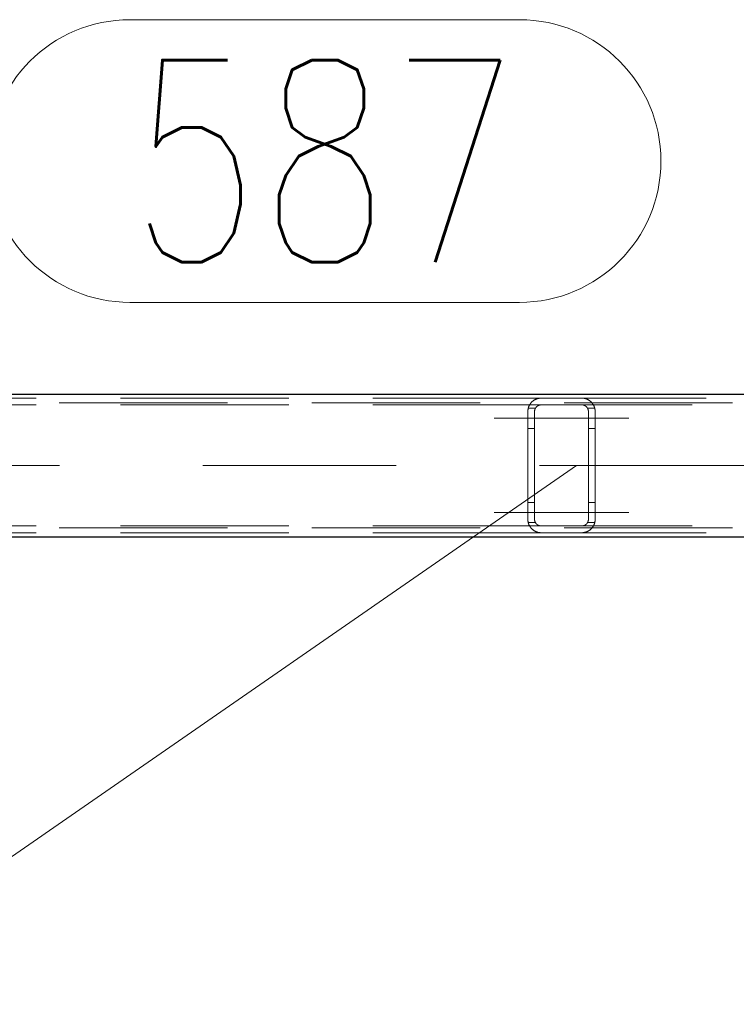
# Model space of a CAD drawing. Header units: millimetres. Extents: x -845 to -83, y 8759 to 9255.
# Tile 59 of 197: x -609 to -599, y 8993 to 9008. Entities that reach past the tile are written whole.
import ezdxf

# ---------------------------------------------------------------- set-up
doc = ezdxf.new("R2010")
doc.units = ezdxf.units.MM
doc.header["$LTSCALE"] = 10
doc.linetypes.add('HIDDEN', pattern=[0.375, 0.25, -0.125])
doc.linetypes.add('MITTE', pattern=[2, 1.25, -0.25, 0.25, -0.25])
for name, color, linetype, lineweight in [('PS_Hidden', 2, 'HIDDEN', 9), ('PS_Mid', 5, 'MITTE', 15), ('PS_Pos', 1, 'Continuous', 15), ('PS_Shape', 161, 'Continuous', 30), ('PS_SOLID', 7, 'Continuous', 30)]:
    doc.layers.add(name, color=color, linetype=linetype, lineweight=lineweight)
doc.styles.add('simplex', font='simplex.shx', dxfattribs={"width": 0.75})

# ---------------------------------------------------------------- blocks, each defined once
blk = doc.blocks.new('*X650')
at = {"layer": 'PS_Hidden', "color": 2, "linetype": 'HIDDEN'}
for p, q in [((-601.523, 9002.244), (-610.923, 9002.244)), ((-601.595, 9002.23), (-601.589, 9002.232)), ((-601.589, 9002.232), (-601.584, 9002.234)), ((-601.584, 9002.234), (-601.578, 9002.236)), ((-601.578, 9002.236), (-601.572, 9002.238)), ((-601.572, 9002.238), (-601.566, 9002.239)), ((-601.566, 9002.239), (-601.559, 9002.24)), ((-601.559, 9002.24), (-601.552, 9002.242)), ((-601.552, 9002.242), (-601.545, 9002.242)), ((-601.545, 9002.242), (-601.538, 9002.243)), ((-601.538, 9002.243), (-601.53, 9002.244)), ((-601.53, 9002.244), (-601.523, 9002.244)), ((-601.523, 9002.244), (-600.923, 9002.244)), ((-600.923, 9002.244), (-600.916, 9002.244)), ((-591.575, 9002.244), (-600.923, 9002.244)), ((-600.916, 9002.244), (-600.908, 9002.243)), ((-600.908, 9002.243), (-600.901, 9002.242)), ((-600.901, 9002.242), (-600.894, 9002.242)), ((-600.894, 9002.242), (-600.887, 9002.24)), ((-600.887, 9002.24), (-600.88, 9002.239)), ((-600.88, 9002.239), (-600.874, 9002.238)), ((-600.874, 9002.238), (-600.868, 9002.236)), ((-600.868, 9002.236), (-600.862, 9002.234)), ((-600.862, 9002.234), (-600.857, 9002.233)), ((-600.857, 9002.233), (-600.852, 9002.231)), ((-638.681, 9002.174), (-482.948, 9002.174)), ((-601.523, 9002.144), (-610.923, 9002.144)), ((-601.72, 9002.081), (-601.719, 9002.086)), ((-601.719, 9002.086), (-601.718, 9002.09)), ((-601.718, 9002.09), (-601.716, 9002.095)), ((-601.61, 9002.094), (-601.717, 9002.094)), ((-601.716, 9002.095), (-601.715, 9002.099)), ((-601.715, 9002.099), (-601.714, 9002.104)), ((-601.714, 9002.104), (-601.712, 9002.108)), ((-601.712, 9002.108), (-601.711, 9002.112)), ((-601.711, 9002.112), (-601.709, 9002.117)), ((-601.709, 9002.117), (-601.707, 9002.121)), ((-601.707, 9002.121), (-601.706, 9002.125)), ((-601.706, 9002.125), (-601.704, 9002.129)), ((-601.704, 9002.129), (-601.702, 9002.134)), ((-601.702, 9002.134), (-601.7, 9002.138)), ((-601.7, 9002.138), (-601.697, 9002.142)), ((-601.697, 9002.142), (-601.695, 9002.146)), ((-601.695, 9002.146), (-601.693, 9002.15)), ((-601.693, 9002.15), (-601.69, 9002.153)), ((-601.69, 9002.153), (-601.688, 9002.157)), ((-601.688, 9002.157), (-601.685, 9002.161)), ((-601.685, 9002.161), (-601.682, 9002.164)), ((-601.682, 9002.164), (-601.68, 9002.168)), ((-601.68, 9002.168), (-601.677, 9002.172)), ((-601.677, 9002.172), (-601.674, 9002.175)), ((-601.674, 9002.175), (-601.671, 9002.178)), ((-601.671, 9002.178), (-601.668, 9002.182)), ((-601.668, 9002.182), (-601.665, 9002.185)), ((-601.665, 9002.185), (-601.662, 9002.188)), ((-601.662, 9002.188), (-601.658, 9002.191)), ((-601.658, 9002.191), (-601.655, 9002.194)), ((-601.655, 9002.194), (-601.652, 9002.197)), ((-601.652, 9002.197), (-601.648, 9002.2)), ((-601.648, 9002.2), (-601.645, 9002.203)), ((-601.645, 9002.203), (-601.641, 9002.205)), ((-601.641, 9002.205), (-601.637, 9002.208)), ((-601.637, 9002.208), (-601.633, 9002.211)), ((-601.633, 9002.211), (-601.629, 9002.213)), ((-601.629, 9002.213), (-601.624, 9002.216)), ((-601.624, 9002.216), (-601.62, 9002.219)), ((-601.62, 9002.219), (-601.615, 9002.221)), ((-601.615, 9002.221), (-601.61, 9002.224)), ((-601.613, 9002.087), (-601.614, 9002.085)), ((-601.612, 9002.089), (-601.613, 9002.087)), ((-601.611, 9002.091), (-601.612, 9002.089)), ((-601.61, 9002.093), (-601.611, 9002.091)), ((-601.61, 9002.224), (-601.605, 9002.226)), ((-601.609, 9002.095), (-601.61, 9002.093)), ((-601.608, 9002.097), (-601.609, 9002.095)), ((-601.607, 9002.099), (-601.608, 9002.097)), ((-601.605, 9002.101), (-601.607, 9002.099)), ((-601.605, 9002.226), (-601.6, 9002.228)), ((-601.604, 9002.103), (-601.605, 9002.101)), ((-601.603, 9002.104), (-601.604, 9002.103)), ((-601.601, 9002.106), (-601.603, 9002.104)), ((-601.6, 9002.108), (-601.601, 9002.106)), ((-601.6, 9002.228), (-601.595, 9002.23)), ((-601.598, 9002.11), (-601.6, 9002.108)), ((-601.596, 9002.112), (-601.598, 9002.11)), ((-601.595, 9002.113), (-601.596, 9002.112)), ((-601.593, 9002.115), (-601.595, 9002.113)), ((-601.591, 9002.117), (-601.593, 9002.115)), ((-601.59, 9002.118), (-601.591, 9002.117)), ((-601.588, 9002.12), (-601.59, 9002.118)), ((-601.586, 9002.121), (-601.588, 9002.12)), ((-601.584, 9002.123), (-601.586, 9002.121)), ((-601.582, 9002.125), (-601.584, 9002.123)), ((-601.58, 9002.126), (-601.582, 9002.125)), ((-601.578, 9002.128), (-601.58, 9002.126)), ((-601.575, 9002.129), (-601.578, 9002.128)), ((-601.573, 9002.13), (-601.575, 9002.129)), ((-601.571, 9002.132), (-601.573, 9002.13)), ((-601.568, 9002.133), (-601.571, 9002.132)), ((-601.565, 9002.134), (-601.568, 9002.133)), ((-601.563, 9002.136), (-601.565, 9002.134)), ((-601.56, 9002.137), (-601.563, 9002.136)), ((-601.557, 9002.138), (-601.56, 9002.137)), ((-601.554, 9002.139), (-601.557, 9002.138)), ((-601.551, 9002.14), (-601.554, 9002.139)), ((-601.548, 9002.14), (-601.551, 9002.14)), ((-601.545, 9002.141), (-601.548, 9002.14)), ((-601.542, 9002.142), (-601.545, 9002.141)), ((-601.539, 9002.142), (-601.542, 9002.142)), ((-601.536, 9002.143), (-601.539, 9002.142)), ((-601.533, 9002.143), (-601.536, 9002.143)), ((-601.53, 9002.143), (-601.533, 9002.143)), ((-601.526, 9002.144), (-601.53, 9002.143)), ((-601.523, 9002.144), (-601.526, 9002.144)), ((-600.923, 9002.144), (-601.523, 9002.144)), ((-600.92, 9002.144), (-600.923, 9002.144)), ((-591.783, 9002.144), (-600.923, 9002.144)), ((-600.916, 9002.143), (-600.92, 9002.144)), ((-600.913, 9002.143), (-600.916, 9002.143)), ((-600.91, 9002.143), (-600.913, 9002.143)), ((-600.906, 9002.142), (-600.91, 9002.143)), ((-600.903, 9002.142), (-600.906, 9002.142)), ((-600.9, 9002.141), (-600.903, 9002.142)), ((-600.897, 9002.14), (-600.9, 9002.141)), ((-600.894, 9002.139), (-600.897, 9002.14)), ((-600.891, 9002.138), (-600.894, 9002.139)), ((-600.888, 9002.137), (-600.891, 9002.138)), ((-600.885, 9002.136), (-600.888, 9002.137)), ((-600.883, 9002.135), (-600.885, 9002.136)), ((-600.88, 9002.134), (-600.883, 9002.135)), ((-600.878, 9002.133), (-600.88, 9002.134)), ((-600.875, 9002.131), (-600.878, 9002.133)), ((-600.873, 9002.13), (-600.875, 9002.131)), ((-600.87, 9002.129), (-600.873, 9002.13)), ((-600.868, 9002.127), (-600.87, 9002.129)), ((-600.866, 9002.126), (-600.868, 9002.127)), ((-600.864, 9002.124), (-600.866, 9002.126)), ((-600.862, 9002.123), (-600.864, 9002.124)), ((-600.86, 9002.121), (-600.862, 9002.123)), ((-600.858, 9002.119), (-600.86, 9002.121)), ((-600.856, 9002.118), (-600.858, 9002.119)), ((-600.854, 9002.116), (-600.856, 9002.118)), ((-600.853, 9002.115), (-600.854, 9002.116)), ((-600.851, 9002.113), (-600.853, 9002.115)), ((-600.852, 9002.231), (-600.847, 9002.229)), ((-600.849, 9002.111), (-600.851, 9002.113)), ((-600.848, 9002.11), (-600.849, 9002.111)), ((-600.846, 9002.108), (-600.848, 9002.11)), ((-600.847, 9002.229), (-600.842, 9002.227)), ((-600.845, 9002.106), (-600.846, 9002.108)), ((-600.844, 9002.104), (-600.845, 9002.106)), ((-600.842, 9002.103), (-600.844, 9002.104)), ((-600.842, 9002.227), (-600.837, 9002.224)), ((-600.841, 9002.101), (-600.842, 9002.103)), ((-600.84, 9002.099), (-600.841, 9002.101)), ((-600.839, 9002.097), (-600.84, 9002.099)), ((-600.837, 9002.095), (-600.839, 9002.097)), ((-600.837, 9002.224), (-600.832, 9002.222)), ((-600.836, 9002.093), (-600.837, 9002.095)), ((-600.729, 9002.094), (-600.836, 9002.094)), ((-600.835, 9002.091), (-600.836, 9002.093)), ((-600.834, 9002.089), (-600.835, 9002.091)), ((-600.833, 9002.087), (-600.834, 9002.089)), ((-600.832, 9002.085), (-600.833, 9002.087)), ((-600.832, 9002.222), (-600.828, 9002.22)), ((-600.831, 9002.083), (-600.832, 9002.085)), ((-600.828, 9002.22), (-600.823, 9002.217)), ((-600.823, 9002.217), (-600.819, 9002.214)), ((-600.819, 9002.214), (-600.815, 9002.212)), ((-600.815, 9002.212), (-600.811, 9002.209)), ((-600.811, 9002.209), (-600.807, 9002.206)), ((-600.807, 9002.206), (-600.803, 9002.203)), ((-600.803, 9002.203), (-600.799, 9002.201)), ((-600.799, 9002.201), (-600.795, 9002.198)), ((-600.795, 9002.198), (-600.792, 9002.195)), ((-600.792, 9002.195), (-600.788, 9002.192)), ((-600.788, 9002.192), (-600.785, 9002.189)), ((-600.785, 9002.189), (-600.782, 9002.186)), ((-600.782, 9002.186), (-600.779, 9002.183)), ((-600.779, 9002.183), (-600.776, 9002.179)), ((-600.776, 9002.179), (-600.773, 9002.176)), ((-600.773, 9002.176), (-600.77, 9002.173)), ((-600.77, 9002.173), (-600.768, 9002.17)), ((-600.768, 9002.17), (-600.765, 9002.166)), ((-600.765, 9002.166), (-600.762, 9002.163)), ((-600.762, 9002.163), (-600.76, 9002.159)), ((-600.76, 9002.159), (-600.757, 9002.155)), ((-600.757, 9002.155), (-600.755, 9002.151)), ((-600.755, 9002.151), (-600.752, 9002.148)), ((-600.752, 9002.148), (-600.75, 9002.144)), ((-600.75, 9002.144), (-600.748, 9002.14)), ((-600.748, 9002.14), (-600.745, 9002.136)), ((-600.745, 9002.136), (-600.743, 9002.131)), ((-600.743, 9002.131), (-600.741, 9002.127)), ((-600.741, 9002.127), (-600.739, 9002.123)), ((-600.739, 9002.123), (-600.738, 9002.119)), ((-600.738, 9002.119), (-600.736, 9002.114)), ((-600.736, 9002.114), (-600.734, 9002.11)), ((-600.734, 9002.11), (-600.733, 9002.105)), ((-600.733, 9002.105), (-600.731, 9002.101)), ((-600.731, 9002.101), (-600.73, 9002.096)), ((-600.73, 9002.096), (-600.729, 9002.091)), ((-600.729, 9002.091), (-600.728, 9002.087)), ((-600.728, 9002.087), (-600.727, 9002.082)), ((-601.723, 9002.058), (-601.722, 9002.062)), ((-601.723, 9002.053), (-601.723, 9002.058)), ((-601.723, 9002.048), (-601.723, 9002.053)), ((-601.723, 9002.044), (-601.723, 9002.048)), ((-601.723, 9000.444), (-601.723, 9002.044)), ((-601.722, 9002.067), (-601.721, 9002.072)), ((-601.722, 9002.062), (-601.722, 9002.067)), ((-601.721, 9002.072), (-601.72, 9002.076)), ((-601.72, 9002.076), (-601.72, 9002.081)), ((-601.622, 9002.055), (-601.623, 9002.052)), ((-601.623, 9002.052), (-601.623, 9002.05)), ((-601.623, 9002.05), (-601.623, 9002.048)), ((-601.623, 9002.048), (-601.623, 9002.046)), ((-601.623, 9002.046), (-601.623, 9002.044)), ((-601.623, 9002.044), (-601.623, 9000.444)), ((-601.621, 9002.063), (-601.622, 9002.061)), ((-601.622, 9002.061), (-601.622, 9002.059)), ((-601.622, 9002.059), (-601.622, 9002.057)), ((-601.622, 9002.057), (-601.622, 9002.055)), ((-601.62, 9002.068), (-601.621, 9002.065)), ((-601.621, 9002.065), (-601.621, 9002.063)), ((-601.619, 9002.072), (-601.62, 9002.07)), ((-601.62, 9002.07), (-601.62, 9002.068)), ((-601.618, 9002.074), (-601.619, 9002.072)), ((-601.617, 9002.078), (-601.618, 9002.076)), ((-601.618, 9002.076), (-601.618, 9002.074)), ((-601.616, 9002.08), (-601.617, 9002.078)), ((-601.615, 9002.083), (-601.616, 9002.08)), ((-601.614, 9002.085), (-601.615, 9002.083)), ((-600.83, 9002.081), (-600.831, 9002.083)), ((-600.83, 9002.078), (-600.83, 9002.081)), ((-600.829, 9002.076), (-600.83, 9002.078)), ((-600.828, 9002.074), (-600.829, 9002.076)), ((-600.827, 9002.072), (-600.828, 9002.074)), ((-600.827, 9002.07), (-600.827, 9002.072)), ((-600.826, 9002.068), (-600.827, 9002.07)), ((-600.826, 9002.066), (-600.826, 9002.068)), ((-600.825, 9002.063), (-600.826, 9002.066)), ((-600.825, 9002.061), (-600.825, 9002.063)), ((-600.824, 9002.059), (-600.825, 9002.061)), ((-600.824, 9002.057), (-600.824, 9002.059)), ((-600.824, 9002.055), (-600.824, 9002.057)), ((-600.823, 9002.052), (-600.824, 9002.055)), ((-600.823, 9002.05), (-600.823, 9002.052)), ((-600.823, 9002.048), (-600.823, 9002.05)), ((-600.823, 9002.046), (-600.823, 9002.048)), ((-600.823, 9002.044), (-600.823, 9002.046)), ((-600.823, 9000.444), (-600.823, 9002.044)), ((-600.727, 9002.082), (-600.726, 9002.077)), ((-600.726, 9002.077), (-600.725, 9002.073)), ((-600.725, 9002.073), (-600.725, 9002.068)), ((-600.725, 9002.068), (-600.724, 9002.063)), ((-600.724, 9002.063), (-600.724, 9002.058)), ((-600.724, 9002.058), (-600.723, 9002.053)), ((-600.723, 9002.053), (-600.723, 9002.049)), ((-600.723, 9002.049), (-600.723, 9002.044)), ((-600.723, 9002.044), (-600.723, 9002.044)), ((-600.723, 9002.044), (-600.723, 9000.444)), ((-601.623, 9001.794), (-601.723, 9001.794)), ((-600.723, 9001.794), (-600.823, 9001.794)), ((-601.623, 9000.694), (-601.723, 9000.694)), ((-600.723, 9000.694), (-600.823, 9000.694)), ((-601.523, 9000.344), (-610.923, 9000.344)), ((-601.723, 9000.439), (-601.723, 9000.444)), ((-601.723, 9000.444), (-601.723, 9000.444)), ((-601.723, 9000.434), (-601.723, 9000.439)), ((-601.723, 9000.43), (-601.723, 9000.434)), ((-601.722, 9000.425), (-601.723, 9000.43)), ((-601.722, 9000.42), (-601.722, 9000.425)), ((-601.721, 9000.416), (-601.722, 9000.42)), ((-601.72, 9000.411), (-601.721, 9000.416)), ((-601.72, 9000.406), (-601.72, 9000.411)), ((-601.719, 9000.402), (-601.72, 9000.406)), ((-601.718, 9000.397), (-601.719, 9000.402)), ((-601.716, 9000.393), (-601.718, 9000.397)), ((-601.61, 9000.394), (-601.717, 9000.394)), ((-601.715, 9000.388), (-601.716, 9000.393)), ((-601.714, 9000.384), (-601.715, 9000.388)), ((-601.712, 9000.379), (-601.714, 9000.384)), ((-601.711, 9000.375), (-601.712, 9000.379)), ((-601.709, 9000.371), (-601.711, 9000.375)), ((-601.707, 9000.366), (-601.709, 9000.371)), ((-601.706, 9000.362), (-601.707, 9000.366)), ((-601.704, 9000.358), (-601.706, 9000.362)), ((-601.702, 9000.354), (-601.704, 9000.358)), ((-601.7, 9000.35), (-601.702, 9000.354)), ((-601.697, 9000.346), (-601.7, 9000.35)), ((-601.695, 9000.342), (-601.697, 9000.346)), ((-601.693, 9000.338), (-601.695, 9000.342)), ((-601.69, 9000.334), (-601.693, 9000.338)), ((-601.688, 9000.33), (-601.69, 9000.334)), ((-601.685, 9000.327), (-601.688, 9000.33)), ((-601.623, 9000.444), (-601.623, 9000.442)), ((-601.623, 9000.442), (-601.623, 9000.439)), ((-601.623, 9000.439), (-601.623, 9000.437)), ((-601.623, 9000.437), (-601.623, 9000.435)), ((-601.623, 9000.435), (-601.622, 9000.433)), ((-601.622, 9000.433), (-601.622, 9000.431)), ((-601.622, 9000.431), (-601.622, 9000.429)), ((-601.622, 9000.429), (-601.622, 9000.426)), ((-601.622, 9000.426), (-601.621, 9000.424)), ((-601.621, 9000.424), (-601.621, 9000.422)), ((-601.621, 9000.422), (-601.62, 9000.42)), ((-601.62, 9000.42), (-601.62, 9000.418)), ((-601.62, 9000.418), (-601.619, 9000.416)), ((-601.619, 9000.416), (-601.618, 9000.413)), ((-601.618, 9000.413), (-601.618, 9000.411)), ((-601.618, 9000.411), (-601.617, 9000.409)), ((-601.617, 9000.409), (-601.616, 9000.407)), ((-601.616, 9000.407), (-601.615, 9000.405)), ((-601.615, 9000.405), (-601.614, 9000.403)), ((-601.614, 9000.403), (-601.613, 9000.401)), ((-601.613, 9000.401), (-601.612, 9000.399)), ((-601.612, 9000.399), (-601.611, 9000.397)), ((-601.611, 9000.397), (-601.61, 9000.395)), ((-601.61, 9000.395), (-601.609, 9000.393)), ((-601.609, 9000.393), (-601.608, 9000.391)), ((-601.608, 9000.391), (-601.607, 9000.389)), ((-601.607, 9000.389), (-601.605, 9000.387)), ((-601.605, 9000.387), (-601.604, 9000.385)), ((-601.604, 9000.385), (-601.603, 9000.383)), ((-601.603, 9000.383), (-601.601, 9000.381)), ((-601.601, 9000.381), (-601.6, 9000.379)), ((-601.6, 9000.379), (-601.598, 9000.378)), ((-601.598, 9000.378), (-601.596, 9000.376)), ((-601.596, 9000.376), (-601.595, 9000.374)), ((-601.595, 9000.374), (-601.593, 9000.372)), ((-601.593, 9000.372), (-601.591, 9000.371)), ((-601.591, 9000.371), (-601.59, 9000.369)), ((-601.59, 9000.369), (-601.588, 9000.368)), ((-601.588, 9000.368), (-601.586, 9000.366)), ((-601.586, 9000.366), (-601.584, 9000.364)), ((-601.584, 9000.364), (-601.582, 9000.363)), ((-601.582, 9000.363), (-601.58, 9000.361)), ((-601.58, 9000.361), (-601.578, 9000.36)), ((-601.578, 9000.36), (-601.575, 9000.358)), ((-601.575, 9000.358), (-601.573, 9000.357)), ((-601.573, 9000.357), (-601.571, 9000.356)), ((-601.571, 9000.356), (-601.568, 9000.354)), ((-601.568, 9000.354), (-601.565, 9000.353)), ((-601.565, 9000.353), (-601.563, 9000.352)), ((-601.563, 9000.352), (-601.56, 9000.351)), ((-601.56, 9000.351), (-601.557, 9000.35)), ((-601.557, 9000.35), (-601.554, 9000.349)), ((-601.554, 9000.349), (-601.551, 9000.348)), ((-601.551, 9000.348), (-601.548, 9000.347)), ((-601.548, 9000.347), (-601.545, 9000.346)), ((-601.545, 9000.346), (-601.542, 9000.346)), ((-601.542, 9000.346), (-601.539, 9000.345)), ((-601.539, 9000.345), (-601.536, 9000.345)), ((-601.536, 9000.345), (-601.533, 9000.344)), ((-601.533, 9000.344), (-601.53, 9000.344)), ((-601.53, 9000.344), (-601.526, 9000.344)), ((-601.526, 9000.344), (-601.523, 9000.344)), ((-601.523, 9000.344), (-600.923, 9000.344)), ((-601.523, 9000.344), (-601.523, 9000.344)), ((-600.923, 9000.344), (-600.92, 9000.344)), ((-591.783, 9000.344), (-600.923, 9000.344)), ((-600.92, 9000.344), (-600.916, 9000.344)), ((-600.916, 9000.344), (-600.913, 9000.344)), ((-600.913, 9000.344), (-600.91, 9000.345)), ((-600.91, 9000.345), (-600.906, 9000.345)), ((-600.906, 9000.345), (-600.903, 9000.346)), ((-600.903, 9000.346), (-600.9, 9000.346)), ((-600.9, 9000.346), (-600.897, 9000.347)), ((-600.897, 9000.347), (-600.894, 9000.348)), ((-600.894, 9000.348), (-600.891, 9000.349)), ((-600.891, 9000.349), (-600.888, 9000.35)), ((-600.888, 9000.35), (-600.885, 9000.351)), ((-600.885, 9000.351), (-600.883, 9000.352)), ((-600.883, 9000.352), (-600.88, 9000.353)), ((-600.88, 9000.353), (-600.878, 9000.355)), ((-600.878, 9000.355), (-600.875, 9000.356)), ((-600.875, 9000.356), (-600.873, 9000.357)), ((-600.873, 9000.357), (-600.87, 9000.359)), ((-600.87, 9000.359), (-600.868, 9000.36)), ((-600.868, 9000.36), (-600.866, 9000.362)), ((-600.866, 9000.362), (-600.864, 9000.363)), ((-600.864, 9000.363), (-600.862, 9000.365)), ((-600.862, 9000.365), (-600.86, 9000.366)), ((-600.86, 9000.366), (-600.858, 9000.368)), ((-600.858, 9000.368), (-600.856, 9000.37)), ((-600.856, 9000.37), (-600.854, 9000.371)), ((-600.854, 9000.371), (-600.853, 9000.373)), ((-600.853, 9000.373), (-600.851, 9000.374)), ((-600.851, 9000.374), (-600.849, 9000.376)), ((-600.849, 9000.376), (-600.848, 9000.378)), ((-600.848, 9000.378), (-600.846, 9000.379)), ((-600.846, 9000.379), (-600.845, 9000.381)), ((-600.845, 9000.381), (-600.844, 9000.383)), ((-600.844, 9000.383), (-600.842, 9000.385)), ((-600.842, 9000.385), (-600.841, 9000.387)), ((-600.841, 9000.387), (-600.84, 9000.389)), ((-600.84, 9000.389), (-600.839, 9000.391)), ((-600.839, 9000.391), (-600.837, 9000.393)), ((-600.837, 9000.393), (-600.836, 9000.395)), ((-600.836, 9000.395), (-600.835, 9000.397)), ((-600.729, 9000.394), (-600.836, 9000.394)), ((-600.835, 9000.397), (-600.834, 9000.399)), ((-600.834, 9000.399), (-600.833, 9000.401)), ((-600.833, 9000.401), (-600.832, 9000.403)), ((-600.832, 9000.403), (-600.831, 9000.405)), ((-600.831, 9000.405), (-600.83, 9000.407)), ((-600.83, 9000.409), (-600.829, 9000.411)), ((-600.83, 9000.407), (-600.83, 9000.409)), ((-600.829, 9000.411), (-600.828, 9000.413)), ((-600.828, 9000.413), (-600.827, 9000.415)), ((-600.827, 9000.418), (-600.826, 9000.42)), ((-600.827, 9000.415), (-600.827, 9000.418)), ((-600.826, 9000.422), (-600.825, 9000.424)), ((-600.826, 9000.42), (-600.826, 9000.422)), ((-600.825, 9000.426), (-600.824, 9000.428)), ((-600.825, 9000.424), (-600.825, 9000.426)), ((-600.824, 9000.433), (-600.823, 9000.435)), ((-600.824, 9000.431), (-600.824, 9000.433)), ((-600.824, 9000.428), (-600.824, 9000.431)), ((-600.823, 9000.442), (-600.823, 9000.444)), ((-600.823, 9000.439), (-600.823, 9000.442)), ((-600.823, 9000.437), (-600.823, 9000.439)), ((-600.823, 9000.435), (-600.823, 9000.437)), ((-600.757, 9000.332), (-600.76, 9000.329)), ((-600.755, 9000.336), (-600.757, 9000.332)), ((-600.752, 9000.34), (-600.755, 9000.336)), ((-600.75, 9000.344), (-600.752, 9000.34)), ((-600.748, 9000.348), (-600.75, 9000.344)), ((-600.745, 9000.352), (-600.748, 9000.348)), ((-600.743, 9000.356), (-600.745, 9000.352)), ((-600.741, 9000.36), (-600.743, 9000.356)), ((-600.739, 9000.364), (-600.741, 9000.36)), ((-600.738, 9000.369), (-600.739, 9000.364)), ((-600.736, 9000.373), (-600.738, 9000.369)), ((-600.734, 9000.378), (-600.736, 9000.373)), ((-600.733, 9000.382), (-600.734, 9000.378)), ((-600.731, 9000.387), (-600.733, 9000.382)), ((-600.73, 9000.391), (-600.731, 9000.387)), ((-600.729, 9000.396), (-600.73, 9000.391)), ((-600.728, 9000.401), (-600.729, 9000.396)), ((-600.727, 9000.405), (-600.728, 9000.401)), ((-600.726, 9000.41), (-600.727, 9000.405)), ((-600.725, 9000.415), (-600.726, 9000.41)), ((-600.724, 9000.424), (-600.725, 9000.42)), ((-600.725, 9000.42), (-600.725, 9000.415)), ((-600.723, 9000.434), (-600.724, 9000.429)), ((-600.724, 9000.429), (-600.724, 9000.424)), ((-600.723, 9000.444), (-600.723, 9000.439)), ((-600.723, 9000.439), (-600.723, 9000.434)), ((-638.681, 9000.314), (-482.948, 9000.314)), ((-601.523, 9000.244), (-610.923, 9000.244)), ((-601.682, 9000.323), (-601.685, 9000.327)), ((-601.68, 9000.319), (-601.682, 9000.323)), ((-601.677, 9000.316), (-601.68, 9000.319)), ((-601.674, 9000.312), (-601.677, 9000.316)), ((-601.671, 9000.309), (-601.674, 9000.312)), ((-601.668, 9000.306), (-601.671, 9000.309)), ((-601.665, 9000.303), (-601.668, 9000.306)), ((-601.662, 9000.299), (-601.665, 9000.303)), ((-601.658, 9000.296), (-601.662, 9000.299)), ((-601.655, 9000.293), (-601.658, 9000.296)), ((-601.652, 9000.29), (-601.655, 9000.293)), ((-601.648, 9000.288), (-601.652, 9000.29)), ((-601.645, 9000.285), (-601.648, 9000.288)), ((-601.641, 9000.282), (-601.645, 9000.285)), ((-601.637, 9000.279), (-601.641, 9000.282)), ((-601.633, 9000.277), (-601.637, 9000.279)), ((-601.629, 9000.274), (-601.633, 9000.277)), ((-601.624, 9000.271), (-601.629, 9000.274)), ((-601.62, 9000.269), (-601.624, 9000.271)), ((-601.615, 9000.266), (-601.62, 9000.269)), ((-601.61, 9000.264), (-601.615, 9000.266)), ((-601.605, 9000.261), (-601.61, 9000.264)), ((-601.6, 9000.259), (-601.605, 9000.261)), ((-601.595, 9000.257), (-601.6, 9000.259)), ((-601.589, 9000.255), (-601.595, 9000.257)), ((-601.584, 9000.253), (-601.589, 9000.255)), ((-601.578, 9000.251), (-601.584, 9000.253)), ((-601.572, 9000.25), (-601.578, 9000.251)), ((-601.566, 9000.248), (-601.572, 9000.25)), ((-601.559, 9000.247), (-601.566, 9000.248)), ((-601.552, 9000.246), (-601.559, 9000.247)), ((-601.545, 9000.245), (-601.552, 9000.246)), ((-601.538, 9000.244), (-601.545, 9000.245)), ((-601.53, 9000.244), (-601.538, 9000.244)), ((-601.523, 9000.244), (-601.53, 9000.244)), ((-600.923, 9000.244), (-601.523, 9000.244)), ((-600.916, 9000.244), (-600.923, 9000.244)), ((-600.923, 9000.244), (-600.923, 9000.244)), ((-591.575, 9000.244), (-600.923, 9000.244)), ((-600.908, 9000.244), (-600.916, 9000.244)), ((-600.901, 9000.245), (-600.908, 9000.244)), ((-600.894, 9000.246), (-600.901, 9000.245)), ((-600.887, 9000.247), (-600.894, 9000.246)), ((-600.88, 9000.248), (-600.887, 9000.247)), ((-600.874, 9000.25), (-600.88, 9000.248)), ((-600.868, 9000.251), (-600.874, 9000.25)), ((-600.862, 9000.253), (-600.868, 9000.251)), ((-600.857, 9000.255), (-600.862, 9000.253)), ((-600.852, 9000.257), (-600.857, 9000.255)), ((-600.847, 9000.259), (-600.852, 9000.257)), ((-600.842, 9000.261), (-600.847, 9000.259)), ((-600.837, 9000.263), (-600.842, 9000.261)), ((-600.832, 9000.265), (-600.837, 9000.263)), ((-600.828, 9000.268), (-600.832, 9000.265)), ((-600.823, 9000.27), (-600.828, 9000.268)), ((-600.819, 9000.273), (-600.823, 9000.27)), ((-600.815, 9000.276), (-600.819, 9000.273)), ((-600.811, 9000.278), (-600.815, 9000.276)), ((-600.807, 9000.281), (-600.811, 9000.278)), ((-600.803, 9000.284), (-600.807, 9000.281)), ((-600.799, 9000.287), (-600.803, 9000.284)), ((-600.795, 9000.29), (-600.799, 9000.287)), ((-600.792, 9000.293), (-600.795, 9000.29)), ((-600.788, 9000.296), (-600.792, 9000.293)), ((-600.785, 9000.299), (-600.788, 9000.296)), ((-600.782, 9000.302), (-600.785, 9000.299)), ((-600.779, 9000.305), (-600.782, 9000.302)), ((-600.776, 9000.308), (-600.779, 9000.305)), ((-600.773, 9000.311), (-600.776, 9000.308)), ((-600.77, 9000.314), (-600.773, 9000.311)), ((-600.768, 9000.318), (-600.77, 9000.314)), ((-600.765, 9000.321), (-600.768, 9000.318)), ((-600.762, 9000.325), (-600.765, 9000.321)), ((-600.76, 9000.329), (-600.762, 9000.325))]:
    blk.add_line(p, q, dxfattribs=at)
at = {"layer": 'PS_Mid', "color": 5, "linetype": 'MITTE'}
for p, q in [((-602.223, 9001.944), (-601.123, 9001.944)), ((-602.223, 9001.944), (-601.123, 9001.944)), ((-601.323, 9001.944), (-600.223, 9001.944)), ((-601.323, 9001.944), (-600.223, 9001.944)), ((-589.049, 9001.244), (-643.397, 9001.244)), ((-641.176, 9001.244), (-480.452, 9001.244)), ((-601.223, 9001.244), (-601.223, 9001.244)), ((-602.223, 9000.544), (-601.123, 9000.544)), ((-602.223, 9000.544), (-601.123, 9000.544)), ((-601.323, 9000.544), (-600.223, 9000.544)), ((-601.323, 9000.544), (-600.223, 9000.544))]:
    blk.add_line(p, q, dxfattribs=at)
at = {"layer": 'PS_SOLID', "color": 7, "linetype": 'Continuous'}
for p, q in [((-638.681, 9002.304), (-482.948, 9002.304)), ((-638.681, 9000.184), (-482.948, 9000.184))]:
    blk.add_line(p, q, dxfattribs=at)
blk = doc.blocks.new('*X681')
at = {"color": 1}
for p, q in [((-607.631, 9007.866), (-601.846, 9007.866)), ((-616.227, 9001.244), (-614.731, 9005.766)), ((-614.731, 9005.766), (-609.731, 9005.766)), ((-607.631, 9003.666), (-601.846, 9003.666))]:
    blk.add_line(p, q, dxfattribs=at)
for centre, start, end in [((-607.631, 9005.766), 90, 270), ((-601.846, 9005.766), 270, 90)]:
    blk.add_arc(centre, 2.1, start, end, dxfattribs=at)
at = {"color": 30, "style": 'simplex', "width": 0.75}
blk.add_text('587', height=3, dxfattribs=at).set_placement((-607.631, 9004.266))
blk = doc.blocks.new('*X705')
at = {"color": 1}
for p, q in [((-600.998, 9001.244), (-609.521, 8995.337)), ((-621.442, 8997.437), (-616.621, 8997.437)), ((-614.521, 8995.337), (-609.521, 8995.337)), ((-621.442, 8993.237), (-616.621, 8993.237))]:
    blk.add_line(p, q, dxfattribs=at)
for centre, start, end in [((-621.442, 8995.337), 90, 270), ((-616.621, 8995.337), 270, 90)]:
    blk.add_arc(centre, 2.1, start, end, dxfattribs=at)
at = {"color": 30, "style": 'simplex', "width": 0.75}
blk.add_text('591', height=3, dxfattribs=at).set_placement((-621.442, 8993.837))

msp = doc.modelspace()

# ---------------------------------------------------------------- block references
at = {"layer": 'PS_Pos'}
for name in ['*X681', '*X705']:
    msp.add_blockref(name, (0, 0), dxfattribs=at)
at = {"layer": 'PS_Shape', "color": 31}
msp.add_blockref('*X650', (0, 0), dxfattribs=at)

doc.saveas('drawing.dxf')
